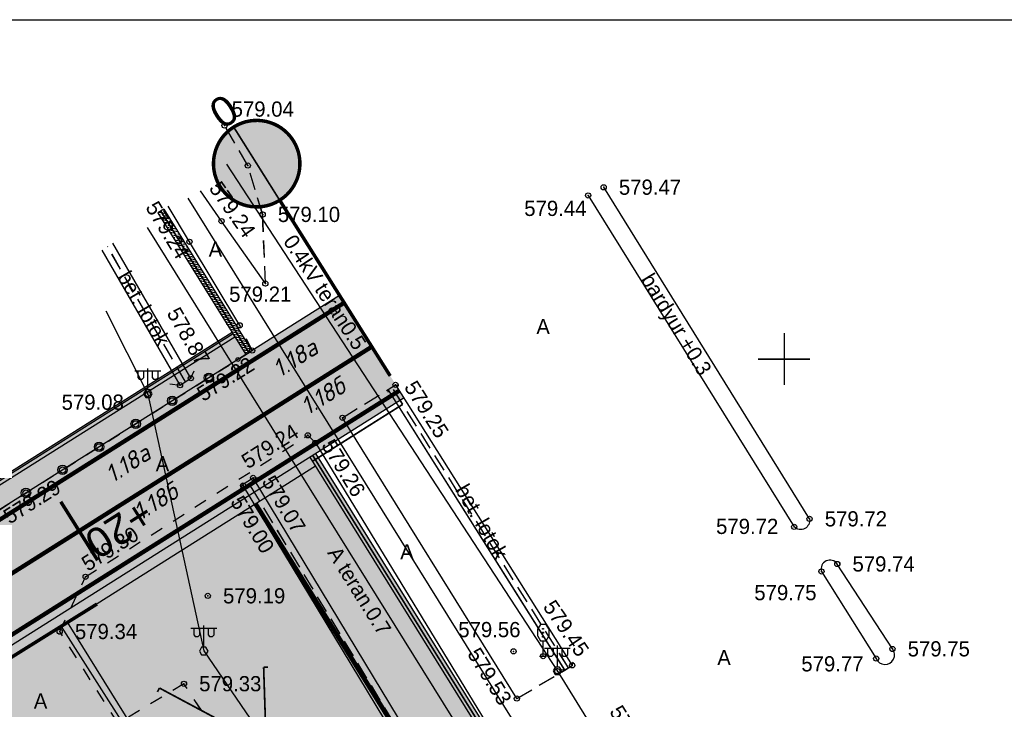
# Model space of a CAD drawing. Header units: metres. Extents: x 733306 to 734033, y 4473325 to 4475372.
# Tile 23 of 27: x 733856 to 733913, y 4475080 to 4475120. Entities that reach past the tile are written whole.
import ezdxf
from ezdxf.enums import TextEntityAlignment as Align

# ---------------------------------------------------------------- set-up
doc = ezdxf.new("R2010")
doc.units = ezdxf.units.M
doc.header["$LTSCALE"] = 0.5
doc.header["$MEASUREMENT"] = 0
doc.header["$PDMODE"] = 32
doc.header["$PDSIZE"] = 0.3
for name, pattern in [('20121203_alternatif_6$0$CURRENT_NRL LANDSCAPE_LOWER$0${ Wide Dash }', [12, 4, -2, 4, -2]), ('CONTI', [0]), ('Д_ТРОТ_ТРУБА', [3, 1.5, -1.5]), ('ДОРОГИ_СТРОЯЩ', [9, 8, -1]), ('ЗД_СТР_РАЗВ', [3, 2, -1]), ('невидимая2', [0.1875, 0.125, -0.0625]), ('невидимаяX2', [0.75, 0.5, -0.25])]:
    doc.linetypes.add(name, pattern=pattern)
for name, color, linetype in [('(001) Setka', 92, 'Continuous'), ('(001) Сетка', 92, 'Continuous'), ('(002) Рамка', 7, 'Continuous'), ('(007) Здания', 7, 'Continuous'), ('(016) Кабель', 1, 'Continuous'), ('(019) Связь', 3, 'ИК_КАБ_СВЯЗИ'), ('(022) Возд. Линии', 7, 'Continuous'), ("(024) Temir yo'l belgilari", 7, 'Continuous'), ("(025) Yo'llar", 7, 'Continuous'), ('(025) Дорога', 7, 'Continuous'), ('(027) Gidrografiya', 7, 'Continuous'), ('(040) Devor', 7, 'Continuous'), ('1.18a', 7, 'CONTI'), ('1.18б', 7, 'Continuous'), ('проект знак', 250, 'Continuous'), ('Трассы.Дискретная модель', 7, 'Continuous'), ('Трассы.Километры и пикеты', 7, 'Continuous')]:
    doc.layers.add(name, color=color, linetype=linetype)
doc.layers.add('.', color=7, linetype='Continuous', lineweight=15)
doc.styles.add('Arial_00010', font='arial.ttf', dxfattribs={"height": 0.2})
doc.styles.add('BM-431', font='txt')
doc.styles.add('D-431', font='txt')
doc.styles.add('S', font='txtwr', dxfattribs={"oblique": 15})
doc.linetypes.add('ИК_КАБ_СВЯЗИ', pattern='A,4,["o",Standard,S=0.5,R=0,X=0,Y=-0.125],4,-2', length=10)
doc.linetypes.add('ИК_Э_КАБ_НН', pattern='A,8,-2,["<",Standard,S=1,R=0,X=0,Y=-0.5],8,[">",Standard,S=1,R=0,X=-0.5,Y=-0.5],-2', length=20)
doc.linetypes.add('ОГРАДА_М_1М', pattern='A,2.5,["о",Standard,S=1,R=0,X=0,Y=-0.35],0.5,["0",Standard,S=0.5,R=0,X=-0.3,Y=-0.25],2.5', length=5.5)
doc.linetypes.add('ограждение2', pattern='A,0.25,-0.1,[132,ltypeshp.shx,S=0.1,R=0,X=-0.1,Y=0],-0.1,1', length=1.45)
pattern_1 = [(45, (2188.95611, 1349.47853), (0.0662912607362, 0.243067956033), [0.3125, -0.0625, 0, -0.0625])]

# ---------------------------------------------------------------- blocks, each defined once
blk = doc.blocks.new('U181')
for p, q in [((-0.287601, 3.669615), (-0.587601, 3.15)), ((0.312399, 3.669615), (-0.287601, 3.669615)), ((0.35, 3.669615), (-0.25, 3.669615)), ((0.65, 3.15), (0.35, 3.669615)), ((-0.587601, 2.3), (-0.587601, 3.15)), ((-0.587601, 2.3), (-0.287601, 1.780385)), ((-0.051567, 3.15495), (-0.051567, 3.20495)), ((-0.051567, 3.20495), (0.048433, 3.20495)), ((-0.051567, 3.10495), (-0.051567, 3.15495)), ((0.048433, 3.10495), (-0.051567, 3.10495)), ((-0.051567, 2.75495), (0.048433, 2.75495)), ((-0.051567, 2.70495), (-0.051567, 2.75495)), ((-0.051567, 2.65495), (-0.051567, 2.70495)), ((0.048433, 2.65495), (-0.051567, 2.65495)), ((-0.051567, 2.25495), (-0.051567, 2.30495)), ((-0.051567, 2.30495), (0.048433, 2.30495)), ((0.048433, 3.20495), (0.048433, 3.10495)), ((0.048433, 2.75495), (0.048433, 2.65495)), ((0.048433, 2.30495), (0.048433, 2.20495)), ((0.35, 1.780385), (0.65, 2.3)), ((0.65, 3.15), (0.65, 2.3)), ((-0.287601, 1.780385), (0.312399, 1.780385)), ((-0.25, 1.780385), (0.35, 1.780385)), ((-0.051567, 2.20495), (-0.051567, 2.25495)), ((0.048433, 2.20495), (-0.051567, 2.20495)), ((0, 0), (0, 1.8)), ((-0.4, 0), (0.4, 0))]:
    blk.add_line(p, q)
at = {"color": 4, "style": 'S', "oblique": 15}
blk.add_attdef('Z', (1.098868, -0.425336), '', height=2, dxfattribs=at)
blk = doc.blocks.new('U1104')
for p, q in [((-1.473077, 2.625801), (1.526923, 2.625801)), ((-1.123077, 2.625801), (-1.123077, 1.875801)), ((-0.423077, 1.875801), (-0.423077, 2.625801)), ((0.026923, 0.425801), (0.026923, 2.925801)), ((0.526923, 2.625801), (0.526923, 1.875801)), ((1.226923, 1.875801), (1.226923, 2.625801)), ((-1.123077, 1.875801), (-0.973077, 1.675801)), ((-0.973077, 1.675801), (-0.623077, 1.675801)), ((-0.623077, 1.675801), (-0.423077, 1.875801)), ((0.526923, 1.875801), (0.676923, 1.675801)), ((0.676923, 1.675801), (1.026923, 1.675801)), ((1.026923, 1.675801), (1.226923, 1.875801))]:
    blk.add_line(p, q)
blk.add_lwpolyline([(0.526923, -0.007212), (0.276923, 0.425801), (-0.223077, 0.425801), (-0.473077, -0.007212), (-0.223077, -0.440225), (0.276923, -0.440225)], close=True)
at = {"color": 4, "style": 'S', "oblique": 15}
blk.add_attdef('Z', (1.020656, -1.366005), '', height=2, dxfattribs=at)
blk = doc.blocks.new('Setka')
at = {"layer": '(001) Сетка'}
for p, q in [((0, 1.5), (0, -1.5)), ((-1.5, 0), (1.5, 0))]:
    blk.add_line(p, q, dxfattribs=at)
blk = doc.blocks.new('dsfgfdgfdg')
at = {"layer": '(007) Здания', "color": 8, "true_color": 0x828282}
for points, elevation in [([(732163.002, 4473718.234), (732140.438, 4473718.655)], 579.719), ([(732140.345, 4473717.642), (732162.906, 4473717.239)], 579.444), ([(732162.639, 4473701.607), (732143.474, 4473701.844), (732143.48, 4473702.344), (732162.645, 4473702.107)], 579.448), ([(732136.719, 4473692.609), (732127.715, 4473693.073)], 578.872), ([(732136.719, 4473691.867), (732127.715, 4473692.331)], 578.868), ([(732188.222, 4473691.317), (732180.825, 4473691.376), (732143.513, 4473692.504)], 579.396), ([(732188.156, 4473690.591), (732180.76, 4473690.649), (732143.497, 4473691.776)], 578.996)]:
    blk.add_lwpolyline(points, dxfattribs=dict(at, elevation=elevation))
for points, elevation in [([(732163.002, 4473718.234, -0.722571), (732162.906, 4473717.239, 1.303585)], 579.719), ([(732171.917, 4473718.174), (732166.062, 4473718.163, 0.852239), (732165.923, 4473717.161, -132.808127)], 579.749), ([(732171.874, 4473717.083, 1.144476), (732171.917, 4473718.174, -2.067876)], 579.745), ([(732165.923, 4473717.161), (732171.874, 4473717.083, 0.974156)], 579.745)]:
    blk.add_lwpolyline(points, format="xyb", dxfattribs=dict(at, elevation=elevation))
at = {"layer": '(007) Здания', "color": 8, "lineweight": 30, "true_color": 0x828282}
for points in [[(732143.605, 4473701.747), (732143.474, 4473701.844), (732143.48, 4473702.344), (732143.598, 4473702.496)], [(732162.517, 4473701.47), (732162.639, 4473701.607), (732162.645, 4473702.107), (732162.509, 4473702.265)], [(732136.336, 4473691.416), (732136.719, 4473691.867), (732136.719, 4473692.609), (732136.465, 4473693.004)], [(732143.685, 4473691.511), (732143.497, 4473691.776), (732143.513, 4473692.504), (732143.633, 4473692.724)]]:
    blk.add_lwpolyline(points, dxfattribs=at)
at = {"layer": '(007) Здания', "color": 8, "linetype": 'ЗД_СТР_РАЗВ', "true_color": 0x828282}
for points, elevation in [([(732162.642, 4473701.857), (732143.477, 4473702.094)], 579.448), ([(732136.719, 4473692.238), (732127.715, 4473692.702)], 578.868), ([(732188.189, 4473690.954), (732180.793, 4473691.012), (732143.53, 4473692.139)], 578.996)]:
    blk.add_lwpolyline(points, dxfattribs=dict(at, elevation=elevation))
at = {"layer": '(007) Здания', "color": 8, "linetype": 'Continuous', "true_color": 0x828282}
for p in [(732140.438, 4473718.655, 579.466), (732163.002, 4473718.234, 579.719), (732140.345, 4473717.642, 579.444), (732166.062, 4473718.163, 579.738), (732171.917, 4473718.174, 579.749), (732162.906, 4473717.239, 579.716), (732165.923, 4473717.161, 579.745), (732171.874, 4473717.083, 579.767), (732143.48, 4473702.344, 579.248), (732125.52, 4473702.188, 579.044), (732128.193, 4473702.056, 579.072), (732162.645, 4473702.107, 579.448), (732131.036, 4473701.242, 579.097), (732162.461, 4473701.202, 579.338), (732161.278, 4473700.983, 579.418), (732160.119, 4473699.698, 579.559), (732130.063, 4473699.038, 579.244), (732134.471, 4473699.202, 579.207), (732143.409, 4473698.735, 579.207), (732162.516, 4473698.376, 579.532), (732130.055, 4473696.831, 579.237), (732135.692, 4473696.644, 579.251), (732143.777, 4473696.624, 579.258), (732137.304, 4473696.454, 579.223), (732143.171, 4473696.502, 579.242), (732136.719, 4473692.609, 578.872), (732143.513, 4473692.504, 579.066), (732136.719, 4473691.867, 578.868), (732143.571, 4473691.774, 578.996), (732136.14, 4473690.023, 579.078), (732147.817, 4473686.596, 579.186), (732151.329, 4473682.676, 579.332), (732143.047, 4473681.261, 579.3), (732144.891, 4473678.281, 579.338)]:
    blk.add_point(p, dxfattribs=at)
at = {"layer": '(016) Кабель', "color": 8, "linetype": 'ИК_Э_КАБ_НН', "true_color": 0x828282}
for points in [[(732127.458, 4473701.076), (732162.461, 4473701.202), (732218.462, 4473700.014), (732246.647, 4473699.357), (732272.891, 4473699.155), (732300.015, 4473698.502), (732331.362, 4473702.109)], [(732130.787, 4473690.599), (732136.14, 4473690.023), (732150.367, 4473684.68), (732173.618, 4473685.257), (732199.791, 4473684.017), (732229.686, 4473684.78), (732247.852, 4473683.762), (732265.051, 4473683.732)]]:
    blk.add_lwpolyline(points, dxfattribs=at)
at = {"layer": '(019) Связь', "color": 8, "true_color": 0x828282}
for points in [[(732216.481, 4473714.278), (732210.261, 4473696.688), (732127.905, 4473698.129)], [(732327.348, 4473690.119), (732321.925, 4473691.317), (732297.45, 4473690.674), (732275.838, 4473689.279), (732229.877, 4473693.676), (732180.197, 4473694.318), (732128.055, 4473695.241)]]:
    blk.add_lwpolyline(points, dxfattribs=at)
at = {"layer": '(025) Дорога', "color": 8, "linetype": 'ЗД_СТР_РАЗВ', "true_color": 0x828282}
for points, elevation in [([(732134.471, 4473699.202), (732131.036, 4473701.242), (732128.193, 4473702.056), (732125.52, 4473702.188)], 579.207), ([(732143.409, 4473698.735), (732143.474, 4473701.844)], 579.207), ([(732162.516, 4473698.376), (732162.639, 4473701.607)], 579.532)]:
    blk.add_lwpolyline(points, dxfattribs=dict(at, elevation=elevation))
at = {"layer": '(025) Дорога', "color": 8, "linetype": 'Д_ТРОТ_ТРУБА', "true_color": 0x828282}
blk.add_lwpolyline([(732136.478, 4473632.593), (732136.82, 4473653.811), (732136.82, 4473653.811), (732137.081, 4473679.133), (732137.304, 4473696.454), (732135.692, 4473696.644)], dxfattribs=at)
at = {"layer": '(025) Дорога', "color": 8, "linetype": 'Д_ТРОТ_ТРУБА', "true_color": 0x828282, "elevation": 579.258}
blk.add_lwpolyline([(732194.858, 4473695.537), (732193.663, 4473682.92), (732151.329, 4473682.676), (732151.187, 4473678.236), (732144.891, 4473678.281), (732143.047, 4473681.261), (732143.171, 4473696.502), (732143.777, 4473696.624)], dxfattribs=at)
at = {"layer": '(040) Devor', "color": 8, "linetype": 'ОГРАДА_М_1М', "true_color": 0x828282, "flags": 128}
for points, elevation in [([(732134.471, 4473699.202), (732130.063, 4473699.038), (732127.936, 4473698.96)], 579.207), ([(732162.516, 4473698.376), (732143.409, 4473698.735)], 579.532), ([(732135.692, 4473696.644), (732130.055, 4473696.831), (732127.658, 4473696.911)], 579.251), ([(732143.777, 4473696.624), (732166.011, 4473696.033), (732194.858, 4473695.537)], 579.258)]:
    blk.add_lwpolyline(points, dxfattribs=dict(at, elevation=elevation))
at = {"layer": '(001) Setka', "color": 8, "true_color": 0x828282, "rotation": 57.07525194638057}
blk.add_blockref('Setka', (732154.44, 4473722.019), dxfattribs=at)
at = {"layer": '(022) Возд. Линии', "color": 8, "true_color": 0x828282, "xscale": 0.5, "yscale": 0.5, "zscale": 0.5, "rotation": 57.07525194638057}
for p in [(732162.431, 4473701.205, 580.575), (732136.11, 4473690.027, 580.315), (732150.354, 4473684.66, 1.237)]:
    blk.add_blockref('U1104', p, dxfattribs=at)
at = {"layer": "(024) Temir yo'l belgilari", "color": 8, "true_color": 0x828282, "xscale": 0.5, "yscale": 0.5, "zscale": 0.5, "rotation": 57.07525194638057}
blk.add_blockref('U181', (732161.278, 4473700.983, 579.418), dxfattribs=at)
at = {"layer": '(007) Здания', "color": 8, "true_color": 0x828282, "char_height": 0.88, "attachment_point": 4, "style": 'D-431'}
for s, insert, rotation in [('579.47', (732140.916, 4473719.394, 579.466), 57.0753), ('579.72', (732163.481, 4473718.973, 579.719), 57.0753), ('579.75', (732172.395, 4473718.913, 579.749), 57.0753), ('579.74', (732166.54, 4473718.901, 579.738), 57.0753), ('579.44', (732138.968, 4473714.133, 579.444), 57.0753), ('579.72', (732160.429, 4473713.456, 579.716), 57.0753), ('579.75', (732164.845, 4473713.232, 579.745), 57.0753), ('579.77', (732169.777, 4473713.278, 579.767), 57.0753), ('579.04', (732124.949, 4473703.043, 579.044), 57.0753), ('579.10', (732131.514, 4473701.98, 579.097), 57.0753), ('579.25', (732143.843, 4473703.098, 579.248), 359.291), ('579.45', (732158.858, 4473702.928, 579.448), 1.5178), ('579.46', (732166.047, 4473702.872, 579.459), 358.8866), ('579.24', (732128.043, 4473699.861, 579.244), 2.1237), ('579.56', (732157.331, 4473697.695, 579.559), 57.0753), ('579.21', (732133.854, 4473697.107, 579.207), 57.0753), ('579.53', (732158.785, 4473697.782, 579.532), 358.924), ('579.26', (732144.077, 4473697.249, 579.258), 358.4764), ('579.24', (732127, 4473696.189, 579.237), 358.093), ('579.22', (732137.833, 4473692.467, 579.223), 89.2616), ('579.24', (732142.505, 4473692.515, 579.242), 89.5329), ('578.87', (732132.812, 4473693.899, 578.872), 357.05), ('579.07', (732143.958, 4473693.22, 579.066), 358.2683), ('579.00', (732143.955, 4473691.06, 578.996), 358.2683), ('579.19', (732148.295, 4473687.335, 579.186), 57.0753), ('579.08', (732133.825, 4473685.581, 579.078), 57.0753), ('579.33', (732151.807, 4473683.414, 579.332), 57.0753), ('579.30', (732142.444, 4473681.531, 579.3), 89.5329), ('579.29', (732137.692, 4473679.219, 579.287), 89.2616), ('579.34', (732145.369, 4473679.02, 579.338), 57.0753)]:
    blk.add_mtext(s, dxfattribs=dict(at, insert=insert, rotation=rotation))
at = {"layer": '(016) Кабель', "color": 8, "linetype": 'Continuous', "true_color": 0x828282, "style": 'BM-431'}
blk.add_text('0.4kV teran0.5', height=0.875, rotation=0.2057, dxfattribs=at).set_placement((732132.962, 4473701.372, -372))
at = {"layer": '(019) Связь', "color": 8, "linetype": 'Continuous', "true_color": 0x828282, "style": 'BM-431'}
blk.add_text('A teran.0.7', height=0.875, rotation=358.9854, dxfattribs=at).set_placement((732149.472, 4473693.732, -3484))
at = {"layer": "(025) Yo'llar", "color": 8, "linetype": 'ДОРОГИ_СТРОЯЩ', "true_color": 0x828282, "style": 'BM-431'}
for s, rotation, p in [('bardyur +0.3', 358.3486, (732146.056, 4473717.54, 579.444)), ('A', 57.0753, (732145.447, 4473710.773)), ('A', 57.0753, (732167.195, 4473709.16)), ('A', 57.0753, (732131.387, 4473697.291)), ('A', 57.0753, (732152.094, 4473697.084)), ('A', 57.0753, (732140.132, 4473687.982)), ('A', 57.0753, (732147.811, 4473674.608))]:
    blk.add_text(s, height=0.875, rotation=rotation, dxfattribs=at).set_placement(p)
at = {"layer": '(027) Gidrografiya', "color": 8, "true_color": 0x828282, "style": 'BM-431'}
for p in [(732150.434, 4473701.92), (732129.47, 4473692.204, 578.872)]:
    blk.add_text('bet. lotok', height=0.875, rotation=357.05, dxfattribs=at).set_placement(p)
blk = doc.blocks.new('оллорлролорл')
at = {"layer": '(007) Здания', "color": 7, "true_color": 0xffffff, "const_width": 0.1}
for points in [[(732148.814, 4473688.64), (732154.812, 4473685.03)], [(732146.545, 4473682.93), (732152.67, 4473686.319)]]:
    blk.add_lwpolyline(points, dxfattribs=at)
blk = doc.blocks.new('1.18')
at = {"layer": '1.18a', "linetype": 'Continuous', "lineweight": 0}
blk.add_hatch(color=7, dxfattribs=at).paths.add_polyline_path([(364063.705, 4149295.226), (364063.788, 4149296.481), (364063.787, 4149296.482), (364063.84, 4149297.237), (364063.678, 4149297.248), (364063.41, 4149293.387), (364063.087, 4149293.409), (364063.302, 4149290.78), (364063.895, 4149293.353), (364063.572, 4149293.375), (364063.701, 4149295.232)])
at = {"layer": '1.18a', "color": 7, "linetype": 'Continuous', "lineweight": 0, "insert": (364062.338, 4149294.046, -0.171), "char_height": 1, "attachment_point": 1, "rotation": 85.7477}
blk.add_mtext_dynamic_manual_height_columns('\\pi-0.139;{\\fISOCPEUR|b0|i1|c0|p34;\\C256;1.\\fISOCPEUR|b0|i1|c204|p34;18а}', width=2.29018, gutter_width=1, heights=[0], dxfattribs=at)
blk = doc.blocks.new('dfde')
at = {"layer": '1.18б', "linetype": 'Continuous', "lineweight": 0}
blk.add_hatch(color=7, dxfattribs=at).paths.add_polyline_path([(561325.109, 4566335.877), (561327.515, 4566336.962), (561327.337, 4566337.233), (561328.894, 4566338.254), (561328.58, 4566337.273), (561327.768, 4566336.739), (561329.354, 4566337.395), (561330.476, 4566338.517), (561329.664, 4566337.984), (561329.941, 4566338.941), (561330.574, 4566339.356), (561330.485, 4566339.491), (561327.249, 4566337.368), (561327.071, 4566337.639)])
at = {"layer": '1.18б', "color": 7, "linetype": 'Continuous', "lineweight": 0, "insert": (561327.174, 4566338.901, 904.611), "char_height": 1, "attachment_point": 1, "rotation": 31.9511}
blk.add_mtext_dynamic_manual_height_columns('\\pi-0.17536;{\\fISOCPEUR|b0|i1|c0|p34;\\C256;1.\\fISOCPEUR|b0|i1|c204|p34;18б}', width=2.29018, gutter_width=1, heights=[0], dxfattribs=at)
blk = doc.blocks.new('BLOCK_2_14_1_255')
at = {"layer": 'Трассы.Километры и пикеты', "true_color": 0xffffff}
blk.add_hatch(color=7, dxfattribs=at).paths.add_polyline_path([(0, -100), (0, -150), (-5, -150), (-11, -148), (-17, -144), (-22, -138), (-25, -130), (-25, -122), (-23, -114), (-17, -106), (-8, -101)])
at = {"layer": 'Трассы.Километры и пикеты', "true_color": 0xff0000}
blk.add_hatch(color=1, dxfattribs=at).paths.add_polyline_path([(0, -150), (2.56, -149.87), (5.04, -149.49), (7.43, -148.88), (9.73, -148.04), (11.92, -146.98), (13.98, -145.73), (15.9, -144.29), (17.68, -142.68), (19.29, -140.9), (20.73, -138.98), (21.98, -136.92), (23.04, -134.73), (23.88, -132.43), (24.49, -130.04), (24.87, -127.56), (25, -125), (25, -125), (24.87, -122.44), (24.49, -119.96), (23.88, -117.57), (23.04, -115.27), (21.98, -113.08), (20.73, -111.02), (19.29, -109.1), (17.68, -107.32), (15.9, -105.71), (13.98, -104.27), (11.92, -103.02), (9.73, -101.96), (7.43, -101.12), (5.04, -100.51), (2.56, -100.13), (0, -100)])
at = {"layer": 'Трассы.Километры и пикеты', "color": 0}
for points, const_width in [([(0, -100), (0, 0)], 2), ([(0, -150), (2.56, -149.87), (5.04, -149.49), (7.43, -148.88), (9.73, -148.04), (11.92, -146.98), (13.98, -145.73), (15.9, -144.29), (17.68, -142.68), (19.29, -140.9), (20.73, -138.98), (21.98, -136.92), (23.04, -134.73), (23.88, -132.43), (24.49, -130.04), (24.87, -127.56), (25, -125), (25, -125), (24.87, -122.44), (24.49, -119.96), (23.88, -117.57), (23.04, -115.27), (21.98, -113.08), (20.73, -111.02), (19.29, -109.1), (17.68, -107.32), (15.9, -105.71), (13.98, -104.27), (11.92, -103.02), (9.73, -101.96), (7.43, -101.12), (5.04, -100.51), (2.56, -100.13), (0, -100)], 1), ([(0, -150), (0, -100)], 1)]:
    blk.add_lwpolyline(points, dxfattribs=dict(at, const_width=const_width))
at = {"layer": 'Трассы.Километры и пикеты', "color": 0, "const_width": 2}
blk.add_lwpolyline([(0, -100), (-2.56, -100.13), (-5.04, -100.51), (-7.43, -101.12), (-9.73, -101.96), (-11.92, -103.02), (-13.98, -104.27), (-15.9, -105.71), (-17.68, -107.32), (-19.29, -109.1), (-20.73, -111.02), (-21.98, -113.08), (-23.04, -115.27), (-23.88, -117.57), (-24.49, -119.96), (-24.87, -122.44), (-25, -125), (-25, -125), (-24.87, -127.56), (-24.49, -130.04), (-23.88, -132.43), (-23.04, -134.73), (-21.98, -136.92), (-20.73, -138.98), (-19.29, -140.9), (-17.68, -142.68), (-15.9, -144.29), (-13.98, -145.73), (-11.92, -146.98), (-9.73, -148.04), (-7.43, -148.88), (-5.04, -149.49), (-2.56, -149.87), (0, -150), (0, -150), (2.56, -149.87), (5.04, -149.49), (7.43, -148.88), (9.73, -148.04), (11.92, -146.98), (13.98, -145.73), (15.9, -144.29), (17.68, -142.68), (19.29, -140.9), (20.73, -138.98), (21.98, -136.92), (23.04, -134.73), (23.88, -132.43), (24.49, -130.04), (24.87, -127.56), (25, -125), (25, -125), (24.87, -122.44), (24.49, -119.96), (23.88, -117.57), (23.04, -115.27), (21.98, -113.08), (20.73, -111.02), (19.29, -109.1), (17.68, -107.32), (15.9, -105.71), (13.98, -104.27), (11.92, -103.02), (9.73, -101.96), (7.43, -101.12), (5.04, -100.51), (2.56, -100.13), (0, -100)], close=True, dxfattribs=at)
blk = doc.blocks.new('BLOCK_2_14_0_255')
at = {"layer": 'Трассы.Километры и пикеты', "color": 0, "const_width": 2}
blk.add_lwpolyline([(0, -20), (0, 20)], dxfattribs=at)
blk = doc.blocks.new('hjhgjghjfghjhgj')
at = {"layer": '(007) Здания', "true_color": 0xababab}
h = blk.add_hatch(dxfattribs=at)
h.set_pattern_fill('ANSI36', color=253)
h.set_pattern_definition([(45, (368243.9679, 2238217.12241), (0.066291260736, 0.243067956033), [0.3125, -0.0625, 0, -0.0625])])
edge = h.paths.add_edge_path(flags=16)
edge.add_line((734380.208, 4475005.519), (734379.664, 4474963.501))
edge.add_line((734379.664, 4474963.501), (734335.295, 4474963.961))
edge.add_arc((734335.102, 4474991.296), 27.336, 266.4132, 270.4063, ccw=False)
edge.add_arc((734333.642, 4474965.331), 1.341, 224.5487, 259.2354, ccw=False)
edge.add_arc((734333.517, 4474965.398), 1.305, 172.9705, 230.5075, ccw=False)
edge.add_arc((734337.726, 4474965.761), 5.509, 176.4014, 182.1157, ccw=False)
edge.add_line((734332.228, 4474966.107), (734333.293, 4475001.234))
edge.add_arc((734337.682, 4475001.177), 4.39, 89.9353, 179.2586, ccw=False)
edge.add_line((734337.687, 4475005.567), (734380.208, 4475005.519))
h.paths.add_polyline_path([(734380.818, 4474961.489), (734381.396, 4475006.128), (734385.396, 4475006.123), (734384.818, 4474961.447)], flags=17)
h.paths.add_polyline_path([(734380.846, 4474963.489), (734379.666, 4474963.501), (734379.724, 4474968.111), (734380.904, 4474968.095)], flags=16)
h.paths.add_polyline_path([(734380.846, 4474963.489), (734379.666, 4474963.501)], flags=16)
edge = h.paths.add_edge_path()
edge.add_line((734384.818, 4474961.447), (734384.745, 4474954.448))
edge.add_line((734384.745, 4474954.448), (734443.54, 4474953.838))
edge.add_arc((734443.628, 4474962.337), 8.5, 269.4057, 359.2586)
edge.add_line((734452.127, 4474962.227), (734453.258, 4475049.593))
edge.add_line((734453.258, 4475049.593), (734446.258, 4475049.683))
edge.add_line((734446.258, 4475049.683), (734445.848, 4475017.996))
edge.add_arc((734440.849, 4475018.061), 5, 269.9353, 359.2586, ccw=False)
edge.add_line((734440.843, 4475013.061), (734337.897, 4475013.177))
edge.add_arc((734337.902, 4475018.177), 5, 179.2586, 269.9353, ccw=False)
edge.add_line((734332.903, 4475018.242), (734333.337, 4475051.826))
edge.add_line((734333.337, 4475051.826), (734326.338, 4475051.916))
edge.add_line((734326.338, 4475051.916), (734325.195, 4474963.588))
edge.add_arc((734333.694, 4474963.478), 8.5, 179.2586, 269.4057)
edge.add_line((734333.606, 4474954.978), (734380.745, 4474954.489))
edge.add_line((734380.745, 4474954.489), (734380.747, 4474954.589))
edge.add_line((734380.747, 4474954.589), (734380.818, 4474961.489))
edge.add_line((734380.818, 4474961.489), (734384.818, 4474961.447))
h.paths.add_polyline_path([(734384.903, 4474968.057), (734386.083, 4474968.042), (734386.032, 4474964.045), (734384.852, 4474964.057)])
h.paths.add_polyline_path([(734385.848, 4474964.047), (734384.852, 4474964.057), (734384.903, 4474968.057), (734385.9, 4474968.044), (734386.388, 4475005.512), (734385.388, 4475005.513), (734384.804, 4474962.63), (734384.843, 4474963.447), (734385.84, 4474963.437)])
at = {"layer": '(007) Здания'}
h = blk.add_hatch(dxfattribs=at)
h.set_pattern_fill('ANSI36', color=8)
h.set_pattern_definition(pattern_1)
h.paths.add_polyline_path([(734326.26, 4475045.909), (734316.618, 4475046.084), (734316.611, 4475045.684), (734326.255, 4475045.509)])
at = {"layer": '(007) Здания', "ltscale": 0.1}
h = blk.add_hatch(dxfattribs=at)
h.set_pattern_fill('AR-HBONE', color=30, scale=0.2)
h.set_pattern_definition([(45, (2188.9561, 1349.4785), (9e-17, 1.1313708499), [2.4, -0.8]), (135, (2189.5218, 1350.0442), (9e-17, 1.1313708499), [2.4, -0.8])])
h.paths.add_polyline_path([(734325.065, 4474953.567), (734326.255, 4475045.509), (734324.755, 4475045.536), (734323.565, 4474953.582)])
edge = h.paths.add_edge_path()
edge.add_line((734444.998, 4474952.323), (734445.019, 4474953.952))
edge.add_arc((734443.628, 4474962.337), 8.5, 269.4057, 279.4228, ccw=False)
edge.add_line((734443.54, 4474953.838), (734333.606, 4474954.978))
edge.add_arc((734333.694, 4474963.478), 8.5, 259.0943, 269.4057, ccw=False)
edge.add_line((734332.086, 4474955.131), (734332.065, 4474953.494))
edge.add_line((734332.065, 4474953.494), (734444.998, 4474952.323))
h.paths.add_polyline_path([(734453.797, 4474975.343), (734452.297, 4474975.362), (734451.998, 4474952.25), (734453.498, 4474952.235)])
h.paths.add_polyline_path([(734454.395, 4475021.537), (734452.895, 4475021.557), (734452.349, 4474979.362), (734453.849, 4474979.342)])
h.paths.add_polyline_path([(734452.947, 4475025.557), (734454.447, 4475025.537), (734454.621, 4475038.994), (734454.62, 4475038.994), (734454.623, 4475039.174), (734454.675, 4475043.174), (734453.175, 4475043.201)])
at = {"layer": '(007) Здания'}
h = blk.add_hatch(dxfattribs=at)
h.set_pattern_fill('ANSI36', color=4)
h.set_pattern_definition(pattern_1)
edge = h.paths.add_edge_path()
edge.add_line((734352.157, 4475013.161), (734352.158, 4475013.771))
edge.add_line((734352.158, 4475013.771), (734337.897, 4475013.787))
edge.add_arc((734337.902, 4475018.177), 4.39, 179.2586, 269.9353, ccw=False)
edge.add_line((734333.513, 4475018.234), (734333.864, 4475045.37))
edge.add_line((734333.864, 4475045.37), (734333.254, 4475045.381))
edge.add_line((734333.254, 4475045.381), (734332.903, 4475018.242))
edge.add_arc((734337.902, 4475018.177), 5, 179.2586, 269.9353)
edge.add_line((734337.897, 4475013.177), (734352.157, 4475013.161))
edge = h.paths.add_edge_path()
edge.add_line((734421.205, 4475013.693), (734421.204, 4475013.083))
edge.add_line((734421.204, 4475013.083), (734440.843, 4475013.061))
edge.add_arc((734440.849, 4475018.061), 5, 269.9353, 359.2586)
edge.add_line((734445.848, 4475017.996), (734446.176, 4475043.328))
edge.add_line((734446.176, 4475043.328), (734445.566, 4475043.339))
edge.add_line((734445.566, 4475043.339), (734445.238, 4475018.004))
edge.add_arc((734440.849, 4475018.061), 4.39, 269.9353, 359.2586, ccw=False)
edge.add_line((734440.844, 4475013.671), (734421.205, 4475013.693))
h.paths.add_polyline_path([(734417.204, 4475013.088), (734417.205, 4475013.698), (734356.158, 4475013.766), (734356.157, 4475013.156)])
h = blk.add_hatch(dxfattribs=at)
h.set_pattern_fill('ANSI36', color=8)
h.set_pattern_definition(pattern_1)
h.paths.add_polyline_path([(734333.259, 4475045.781), (734333.254, 4475045.381), (734446.176, 4475043.328), (734446.181, 4475043.728)])
h = blk.add_hatch(dxfattribs=at)
h.set_pattern_fill('TRIANG', color=3)
h.set_pattern_definition([(60, (2188.9561, 1349.47853), (-0.187499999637, 0.32475952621), [0.1875, -0.1875]), (120, (2188.9561, 1349.47853), (-0.374999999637, 2.1e-10), [0.1875, -0.1875]), (0, (2188.86236, 1349.6409), (0.1875, 0.324759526), [0.1875, -0.1875])])
h.paths.add_polyline_path([(734445.514, 4475039.34), (734445.566, 4475043.339), (734333.864, 4475045.37), (734333.812, 4475041.371)])
at = {"layer": '(007) Здания', "ltscale": 2, "true_color": 0xababab}
h = blk.add_hatch(color=253, dxfattribs=at)
h.dxf.hatch_style = 1
h.paths.add_polyline_path([(734333.81, 4475041.191), (734333.513, 4475018.234, 0.417677), (734337.897, 4475013.787), (734440.844, 4475013.671, 0.410758), (734445.238, 4475018.004), (734445.512, 4475039.16)])
at = {"layer": '.', "lineweight": 5, "ltscale": 5, "true_color": 0xd6d600}
h = blk.add_hatch(dxfattribs=at)
h.set_pattern_fill('ANGLE', color=52, scale=0.3)
h.set_pattern_definition([(0, (2166.88166, 1456.62503), (0, 0.0825), [0.06, -0.0225]), (90, (2166.88166, 1456.62503), (-0.0825, 5e-18), [0.06, -0.0225])])
h.paths.add_polyline_path([(734323.865, 4474953.578), (734325.055, 4475045.532), (734324.855, 4475045.535), (734323.665, 4474953.581)])
at = {"layer": '(007) Здания', "color": 1}
for points in [[(734326.338, 4475051.916), (734325.195, 4474963.588, 0.414966), (734333.606, 4474954.978), (734443.54, 4474953.838, 0.413462), (734452.127, 4474962.227), (734453.258, 4475049.593)], [(734333.337, 4475051.826), (734332.903, 4475018.242, 0.417677), (734337.897, 4475013.177), (734440.843, 4475013.061, 0.410758), (734445.848, 4475017.996), (734446.258, 4475049.683)], [(734333.864, 4475045.37), (734333.513, 4475018.234, 0.417677), (734337.897, 4475013.787), (734440.844, 4475013.671, 0.410758), (734445.238, 4475018.004), (734445.566, 4475043.339)]]:
    blk.add_lwpolyline(points, format="xyb", dxfattribs=at)
at = {"layer": '(007) Здания', "ltscale": 50, "const_width": 0.25}
for points in [[(734326.838, 4475051.91), (734325.695, 4474963.581, 0.414966), (734333.611, 4474955.478), (734380.751, 4474954.989)], [(734332.837, 4475051.832), (734332.403, 4475018.248, 0.417677), (734337.896, 4475012.677), (734440.842, 4475012.561, 0.410758), (734446.348, 4475017.99), (734446.758, 4475049.677)]]:
    blk.add_lwpolyline(points, format="xyb", dxfattribs=at)
at = {"layer": '(007) Здания', "linetype": 'невидимаяX2', "ltscale": 50, "const_width": 0.25}
blk.add_lwpolyline([(734329.838, 4475051.871), (734328.695, 4474963.542, 0.414966), (734333.642, 4474958.478), (734380.782, 4474957.989)], format="xyb", dxfattribs=at)
at = {"layer": '(007) Здания', "color": 5, "const_width": 0.1}
blk.add_lwpolyline([(734333.532, 4475045.376), (734333.608, 4475051.558)], dxfattribs=at)
at = {"layer": '(007) Здания', "color": 1, "linetype": 'ограждение2', "ltscale": 3, "const_width": 0.1}
for points in [[(734316.615, 4475045.884), (734326.259, 4475045.709)], [(734333.258, 4475045.581), (734446.18, 4475043.528)]]:
    blk.add_lwpolyline(points, dxfattribs=at)
at = {"layer": '(007) Здания', "color": 1}
for points in [[(734316.618, 4475046.084), (734316.611, 4475045.684)], [(734316.618, 4475046.084), (734326.26, 4475045.909)], [(734316.611, 4475045.684), (734326.255, 4475045.509)], [(734324.755, 4475045.536), (734323.565, 4474953.582)], [(734333.254, 4475045.381), (734446.176, 4475043.328)], [(734333.259, 4475045.781), (734446.181, 4475043.728)], [(734333.812, 4475041.371), (734445.514, 4475039.34)], [(734333.809, 4475041.191), (734445.511, 4475039.16)]]:
    blk.add_lwpolyline(points, dxfattribs=at)
blk.add_lwpolyline([(734323.865, 4474953.578), (734325.055, 4475045.532), (734324.855, 4475045.535), (734323.665, 4474953.581)], close=True, dxfattribs=at)
at = {"layer": '(007) Здания', "color": 2, "const_width": 0.18}
blk.add_lwpolyline([(734333.81, 4475041.281), (734445.513, 4475039.25)], dxfattribs=at)
at = {"layer": '(007) Здания', "linetype": 'невидимая2', "ltscale": 30, "const_width": 0.18}
blk.add_lwpolyline([(734333.81, 4475041.281), (734445.513, 4475039.25)], dxfattribs=at)
at = {"layer": '(007) Здания', "color": 7, "true_color": 0xffffff}
for points in [[(734342.122, 4475036.755, 0.1, 0.1, 0), (734341.993, 4475036.541, 0.1, 0.1, 0), (734341.993, 4475036.541, 0, 0, 0)], [(734339.844, 4475030.613, 0.1, 0.1, 0), (734339.723, 4475030.831, 0.1, 0.1, 0), (734339.723, 4475030.831, 0, 0, 0)]]:
    blk.add_lwpolyline(points, format="xyseb", dxfattribs=at)
at = {"layer": '(007) Здания', "color": 1}
for centre, radius in [((734326.248, 4475044.961), 0.114), ((734326.222, 4475042.978), 0.273), ((734326.222, 4475042.978), 0.182), ((734326.19, 4475040.478), 0.273), ((734326.19, 4475040.478), 0.182), ((734326.158, 4475037.978), 0.273), ((734326.158, 4475037.978), 0.182), ((734326.125, 4475035.478), 0.273), ((734326.125, 4475035.478), 0.182), ((734326.093, 4475032.979), 0.273), ((734326.093, 4475032.979), 0.182), ((734326.061, 4475030.479), 0.273), ((734326.061, 4475030.479), 0.182)]:
    blk.add_circle(centre, radius, dxfattribs=at)
at = {"color": 1, "ltscale": 20, "elevation": 579.294}
blk.add_lwpolyline([(734333.639, 4475027.99), (734445.357, 4475027.203)], dxfattribs=at)
at = {"layer": '(007) Здания', "color": 6}
blk.add_blockref('dsfgfdgfdg', (2188.956, 1349.479), dxfattribs=at)
at = {"layer": '(007) Здания'}
blk.add_blockref('оллорлролорл', (2193.178, 1347.902), dxfattribs=at)
at = {"layer": 'проект знак', "color": 1, "linetype": 'Continuous', "rotation": 4.058072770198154}
for p in [(664813.183, 310391.673, 889.604), (664813.035, 310380.235, 889.604)]:
    blk.add_blockref('1.18', p, dxfattribs=at)
at = {"layer": 'Трассы.Дискретная модель', "linetype": '20121203_alternatif_6$0$CURRENT_NRL LANDSCAPE_LOWER$0${ Wide Dash }', "rotation": 56.96054979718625}
for p in [(4256226.15, 1514846.121, -904.611), (4256226.002, 1514834.683, -904.611)]:
    blk.add_blockref('dfde', p, dxfattribs=at)
at = {"layer": 'Трассы.Километры и пикеты', "color": 1, "true_color": 0xff0000}
for name, p, xscale, yscale, rotation in [('BLOCK_2_14_1_255', (734329.836, 4475051.867, 578.97), 0.09999999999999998, 0.09999999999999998, 269.2594346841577), ('BLOCK_2_14_0_255', (734329.836, 4475051.867, 578.97), 0.09999999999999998, 0.09999999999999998, 269.2594346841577), ('BLOCK_2_14_0_255', (734329.578, 4475031.868, 579.129), 0.09999999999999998, 0.09999999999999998, 269.2594346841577), ('BLOCK_2_14_0_255', (734333.645, 4475028.436, 579.077), 0.1, 0.1, 358.9581643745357), ('BLOCK_2_14_1_255', (734333.645, 4475028.436, 579.077), 0.1, 0.1, 358.9581643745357)]:
    blk.add_blockref(name, p, dxfattribs=dict(at, xscale=xscale, yscale=yscale, rotation=rotation))
at = {"layer": 'Трассы.Километры и пикеты', "color": 1, "true_color": 0xff0000, "style": 'Arial_00010'}
blk.add_text('0', height=1.718, rotation=269.2594, dxfattribs=at).set_placement((734314.615, 4475052.064, 578.97), align=Align.TOP_CENTER)
blk.add_text('+20', height=1.7183, rotation=269.2594, dxfattribs=at).set_placement((734329.355, 4475031.871, 579.129), align=Align.BOTTOM_RIGHT)

msp = doc.modelspace()

# ---------------------------------------------------------------- linework, layer by layer
at = {"layer": '(002) Рамка'}
msp.add_lwpolyline([(733996.263, 4474861.64), (733776.287, 4474861.64), (733776.287, 4475119.612), (733996.263, 4475119.612)], close=True, dxfattribs=at)
at = {"layer": '(007) Здания'}
for points, elevation in [([(733901.477, 4475090.756), (733889.566, 4475109.925)], 579.719), ([(733888.665, 4475109.452), (733900.59, 4475090.296)], 579.444), ([(733865.059, 4475098.487), (733860.555, 4475106.297)], 578.868), ([(733865.682, 4475098.89), (733861.178, 4475106.7)], 578.872), ([(733887.323, 4475082.023), (733877.105, 4475098.239), (733877.528, 4475098.506), (733887.746, 4475082.29)], 579.448), ([(733891.946, 4475054.617), (733887.975, 4475060.857), (733868.667, 4475092.747)], 578.996), ([(733892.591, 4475054.957), (733888.62, 4475061.197), (733869.286, 4475093.13)], 579.396)]:
    msp.add_lwpolyline(points, dxfattribs=dict(at, elevation=elevation))
at = {"layer": '(007) Здания', "color": 4, "linetype": 'ЗД_СТР_РАЗВ'}
for points, elevation in [([(733865.37, 4475098.689), (733860.866, 4475106.498)], 578.868), ([(733887.534, 4475082.157), (733877.316, 4475098.373)], 579.448), ([(733892.268, 4475054.787), (733888.297, 4475061.027), (733868.989, 4475092.917)], 578.996)]:
    msp.add_lwpolyline(points, dxfattribs=dict(at, elevation=elevation))
at = {"layer": '(007) Здания', "lineweight": 30}
for points in [[(733864.472, 4475098.563), (733865.059, 4475098.487), (733865.682, 4475098.89), (733865.875, 4475099.317)], [(733877.095, 4475098.076), (733877.105, 4475098.239), (733877.528, 4475098.506), (733877.72, 4475098.49)], [(733868.547, 4475092.446), (733868.667, 4475092.747), (733869.286, 4475093.13), (733869.536, 4475093.149)], [(733887.142, 4475082.051), (733887.323, 4475082.023), (733887.746, 4475082.29), (733887.804, 4475082.49)]]:
    msp.add_lwpolyline(points, dxfattribs=at)
at = {"layer": '(007) Здания'}
for points, elevation in [([(733901.477, 4475090.756, -0.722571), (733900.59, 4475090.296, 1.303585)], 579.719), ([(733906.272, 4475083.241), (733903.08, 4475088.149, 0.852239), (733902.164, 4475087.721, -132.808127)], 579.749), ([(733902.164, 4475087.721), (733905.333, 4475082.684, 0.974156)], 579.745), ([(733905.333, 4475082.684, 1.144476), (733906.272, 4475083.241, -2.067876)], 579.745)]:
    msp.add_lwpolyline(points, format="xyb", dxfattribs=dict(at, elevation=elevation))
at = {"layer": '(007) Здания', "linetype": 'Continuous'}
for p in [(733867.635, 4475113.497, 579.044), (733868.977, 4475111.181, 579.072), (733889.566, 4475109.925, 579.466), (733888.665, 4475109.452, 579.444), (733867.461, 4475107.971, 579.244), (733869.839, 4475108.352, 579.097), (733865.604, 4475106.778, 579.237), (733869.994, 4475104.36, 579.207), (733868.51, 4475101.945, 579.251), (733869.227, 4475100.488, 579.223), (733865.682, 4475098.89, 578.872), (733865.059, 4475098.487, 578.868), (733877.528, 4475098.506, 579.248), (733863.197, 4475097.97, 579.078), (733874.46, 4475096.604, 579.207), (733872.457, 4475095.59, 579.242), (733872.888, 4475095.148, 579.258), (733869.286, 4475093.13, 579.066), (733868.705, 4475092.684, 578.996), (733901.477, 4475090.756, 579.719), (733900.59, 4475090.296, 579.716), (733903.08, 4475088.149, 579.738), (733859.596, 4475087.41, 579.3), (733902.164, 4475087.721, 579.745), (733866.667, 4475086.306, 579.186), (733858.097, 4475084.243, 579.338), (733884.351, 4475083.101, 579.559), (733886.06, 4475082.827, 579.418), (733906.272, 4475083.241, 579.749), (733887.746, 4475082.29, 579.448), (733905.333, 4475082.684, 579.767), (733886.886, 4475081.953, 579.338), (733865.285, 4475081.227, 579.332), (733884.544, 4475080.371, 579.532)]:
    msp.add_point(p, dxfattribs=at)
at = {"layer": '(016) Кабель', "linetype": 'ИК_Э_КАБ_НН'}
for points in [[(733867.755, 4475111.265), (733886.886, 4475081.953), (733916.328, 4475034.301), (733931.096, 4475010.286), (733945.191, 4474988.147), (733959.386, 4474965.025), (733979.452, 4474940.673)], [(733860.77, 4475102.777), (733863.197, 4475097.97), (733866.444, 4475083.124), (733879.566, 4475063.921), (733892.752, 4475041.278), (733909.641, 4475016.599), (733918.661, 4475000.798), (733927.984, 4474986.345)]]:
    msp.add_lwpolyline(points, dxfattribs=at)
at = {"layer": '(019) Связь'}
for points in [[(733927.224, 4475043.717), (733909.078, 4475039.377), (733865.524, 4475109.289)], [(733967.205, 4474937.526), (733965.264, 4474942.728), (733951.421, 4474962.923), (733938.503, 4474980.305), (733917.212, 4475021.274), (733890.748, 4475063.324), (733863.182, 4475107.593)]]:
    msp.add_lwpolyline(points, dxfattribs=at)
at = {"layer": '(025) Дорога', "linetype": 'ЗД_СТР_РАЗВ'}
for points, elevation in [([(733869.994, 4475104.36), (733869.839, 4475108.352), (733868.977, 4475111.181), (733867.635, 4475113.497)], 579.207), ([(733874.46, 4475096.604), (733877.105, 4475098.239)], 579.207), ([(733884.544, 4475080.371), (733887.323, 4475082.023)], 579.532)]:
    msp.add_lwpolyline(points, dxfattribs=dict(at, elevation=elevation))
at = {"layer": '(025) Дорога', "linetype": 'Д_ТРОТ_ТРУБА'}
msp.add_lwpolyline([(733815.174, 4475066.471), (733833.17, 4475077.717), (733833.17, 4475077.717), (733854.567, 4475091.261), (733869.227, 4475100.488), (733868.51, 4475101.945)], dxfattribs=at)
at = {"layer": '(025) Дорога', "linetype": 'Д_ТРОТ_ТРУБА', "elevation": 579.258}
msp.add_lwpolyline([(733899.74, 4475051.68), (733888.5, 4475045.825), (733865.285, 4475081.227), (733861.481, 4475078.933), (733858.097, 4475084.243), (733859.596, 4475087.41), (733872.457, 4475095.59), (733872.888, 4475095.148)], dxfattribs=at)
at = {"layer": '(040) Devor', "linetype": 'ОГРАДА_М_1М', "flags": 128}
for points, elevation in [([(733869.994, 4475104.36), (733867.461, 4475107.971), (733866.239, 4475109.713)], 579.207), ([(733868.51, 4475101.945), (733865.604, 4475106.778), (733864.368, 4475108.834)], 579.251), ([(733884.544, 4475080.371), (733874.46, 4475096.604)], 579.532), ([(733872.888, 4475095.148), (733884.477, 4475076.163), (733899.74, 4475051.68)], 579.258)]:
    msp.add_lwpolyline(points, dxfattribs=dict(at, elevation=elevation))
at = {"color": 1, "ltscale": 20}
msp.add_lwpolyline([(733917.564, 4474989.915), (733858.554, 4475084.78)], dxfattribs=at)

# ---------------------------------------------------------------- block references
at = {"layer": '(001) Setka'}
msp.add_blockref('Setka', (733900, 4475100), dxfattribs=at)
at = {"layer": '(022) Возд. Линии', "xscale": 0.5, "yscale": 0.5, "zscale": 0.5}
for p in [(733863.184, 4475097.997, 580.315), (733866.42, 4475083.124, 1.237), (733886.873, 4475081.98, 580.575)]:
    msp.add_blockref('U1104', p, dxfattribs=at)
at = {"layer": "(024) Temir yo'l belgilari", "xscale": 0.5, "yscale": 0.5, "zscale": 0.5}
msp.add_blockref('U181', (733886.06, 4475082.827, 579.418), dxfattribs=at)
at = {"rotation": 302.9247222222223}
msp.add_blockref('hjhgjghjfghjhgj', (-3421552.32, 2659131.623), dxfattribs=at)

# ---------------------------------------------------------------- texts
at = {"layer": '(007) Здания', "char_height": 0.88, "attachment_point": 4, "style": 'D-431'}
for s, insert in [('579.04', (733868.043, 4475114.44, 579.044)), ('579.47', (733890.446, 4475109.925, 579.466)), ('579.44', (733884.971, 4475108.701, 579.444)), ('579.10', (733870.719, 4475108.352, 579.097)), ('579.21', (733867.9, 4475103.74, 579.207)), ('579.08', (733858.209, 4475097.498, 579.078)), ('579.72', (733902.357, 4475090.756, 579.719)), ('579.72', (733896.068, 4475090.319, 579.716)), ('579.74', (733903.96, 4475088.149, 579.738)), ('579.75', (733898.28, 4475086.491, 579.745)), ('579.19', (733867.547, 4475086.306, 579.186)), ('579.34', (733858.977, 4475084.243, 579.338)), ('579.56', (733881.155, 4475084.353, 579.559)), ('579.75', (733907.152, 4475083.241, 579.749)), ('579.77', (733901, 4475082.375, 579.767)), ('579.33', (733866.165, 4475081.227, 579.332))]:
    msp.add_mtext(s, dxfattribs=dict(at, insert=insert))
for s, insert, rotation in [('579.24', (733867.054, 4475110.114, 579.244), 305.0484), ('579.24', (733863.404, 4475108.993, 579.237), 301.0178), ('578.87', (733864.641, 4475102.87, 578.872), 299.9747), ('579.22', (733866.168, 4475097.878, 579.223), 32.1863), ('579.25', (733878.358, 4475098.611, 579.248), 302.2158), ('579.24', (733868.748, 4475093.982, 579.242), 32.4576), ('579.26', (733873.576, 4475095.236, 579.258), 301.4011), ('579.07', (733870.129, 4475093.145, 579.066), 301.193), ('579.29', (733854.971, 4475090.795, 579.287), 32.1863), ('579.00', (733868.314, 4475091.974, 578.996), 301.193), ('579.30', (733859.495, 4475088.063, 579.3), 32.4576), ('579.45', (733886.377, 4475085.916, 579.448), 304.4425), ('579.53', (733882.017, 4475083.179, 579.532), 301.8487), ('579.46', (733890.238, 4475079.851, 579.459), 301.8113)]:
    msp.add_mtext(s, dxfattribs=dict(at, insert=insert, rotation=rotation))
at = {"layer": '(016) Кабель', "color": 0, "linetype": 'Continuous', "style": 'BM-431'}
msp.add_text('0.4kV teran0.5', height=0.875, rotation=303.1305, dxfattribs=at).set_placement((733870.995, 4475106.807, -372))
at = {"layer": '(019) Связь', "color": 0, "linetype": 'Continuous', "style": 'BM-431'}
msp.add_text('A teran.0.7', height=0.875, rotation=301.9102, dxfattribs=at).set_placement((733873.556, 4475088.795, -3484))
at = {"layer": "(025) Yo'llar", "linetype": 'ДОРОГИ_СТРОЯЩ', "style": 'BM-431'}
for p in [(733866.713, 4475105.91), (733885.672, 4475101.436), (733863.653, 4475093.51), (733877.795, 4475088.417), (733896.139, 4475082.305), (733856.601, 4475079.795)]:
    msp.add_text('A', height=0.875, dxfattribs=at).set_placement(p)
msp.add_text('bardyur +0.3', height=0.875, rotation=301.2734, dxfattribs=at).set_placement((733891.684, 4475104.603, 579.444))
at = {"layer": '(027) Gidrografiya', "style": 'BM-431'}
for p in [(733861.402, 4475104.754, 578.872), (733880.952, 4475092.439)]:
    msp.add_text('bet. lotok', height=0.875, rotation=299.9747, dxfattribs=at).set_placement(p)

doc.saveas('drawing.dxf')
